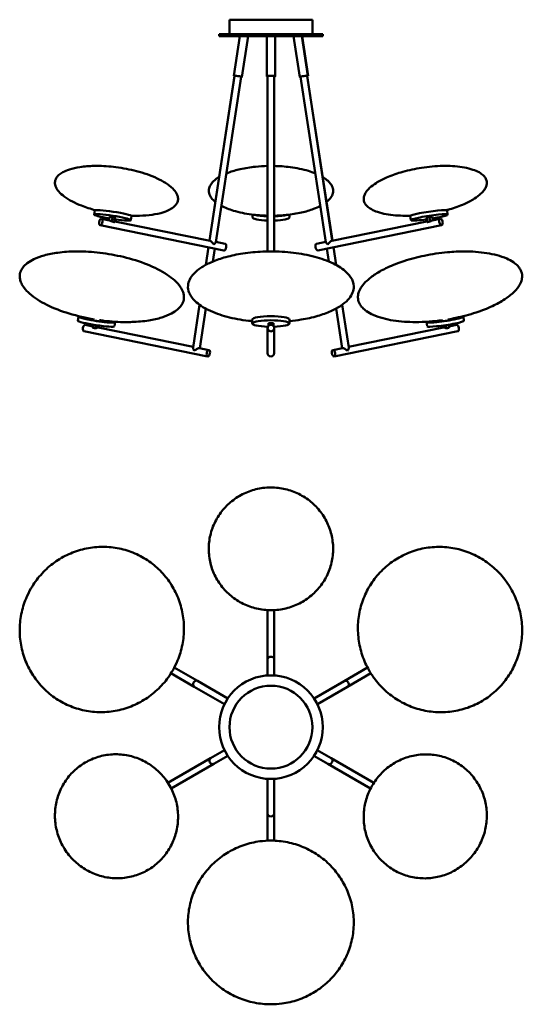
# Model space of a CAD drawing. Header units: millimetres. Extents: x 403 to 3810, y 262 to 2729.
# Tile 1 of 2: x 403 to 1615, y 354 to 2729. Entities that reach past the tile are written whole.
import ezdxf

# ---------------------------------------------------------------- set-up
doc = ezdxf.new("R2010")
doc.units = ezdxf.units.MM
doc.header["$LTSCALE"] = 10
doc.layers.add('Visibile (ISO)', color=7, linetype='Continuous', lineweight=50)

msp = doc.modelspace()

# ---------------------------------------------------------------- linework, layer by layer
at = {"layer": 'Visibile (ISO)'}
for p, q in [((1109, 2728.9), (909, 2728.9)), ((909, 2693.9), (909, 2728.9)), ((1109, 2693.9), (1109, 2728.9)), ((1134, 2693.9), (884, 2693.9)), ((884, 2693.9), (884, 2688.9)), ((884, 2688.9), (1134, 2688.9)), ((933.8, 2688.9), (919.3, 2593.7)), ((933.9, 2688.9), (919.4, 2593.7)), ((954.2, 2688.9), (939.1, 2590.7)), ((998.9, 2688.9), (998.9, 2592.2)), ((1018.9, 2688.9), (1018.9, 2592.2)), ((1019.1, 2688.9), (1019.1, 2592.2)), ((1063.7, 2688.9), (1078.7, 2590.7)), ((1083.9, 2688.9), (1098.4, 2593.7)), ((1084.2, 2688.9), (1098.7, 2593.7)), ((1134, 2693.9), (1134, 2688.9)), ((921.2, 2592.9), (860.6, 2196)), ((921.4, 2593.4), (860.7, 2196)), ((937.2, 2591), (876.3, 2192.1)), ((1000.9, 2592.2), (1000.9, 2169.9)), ((1016.9, 2592.2), (1016.9, 2169.9)), ((1017.1, 2591.2), (1017.1, 2186.5)), ((1080.6, 2591), (1141.5, 2192.1)), ((1096.4, 2593.4), (1157.1, 2196)), ((1096.8, 2592.9), (1157.4, 2196)), ((584, 2268.8), (582.5, 2259)), ((586.4, 2269.7), (586.4, 2269.8)), ((670.4, 2256.8), (670.4, 2257)), ((964.3, 2258.8), (964.3, 2252.2)), ((1053.8, 2258.8), (1053.8, 2252.2)), ((1347.4, 2256.8), (1347.4, 2257)), ((1431.4, 2269.7), (1431.4, 2269.8)), ((1433.8, 2268.8), (1435.3, 2259)), ((895.6, 2172.5), (597.1, 2233.3)), ((619.9, 2245), (600.2, 2249)), ((619.8, 2253.3), (618.6, 2245.3)), ((626.6, 2252.8), (625, 2241.8)), ((625, 2241.8), (631.1, 2240.5)), ((632.8, 2251.6), (626.6, 2252.8)), ((631.1, 2240.5), (632.8, 2251.6)), ((633.6, 2251.1), (632.2, 2242)), ((862.1, 2195.7), (632.3, 2242.5)), ((672.5, 2255.3), (671, 2245.4)), ((1122.2, 2172.5), (1420.7, 2233.3)), ((1155.7, 2195.7), (1385.5, 2242.5)), ((1345.3, 2255.3), (1346.8, 2245.4)), ((1384.2, 2251.1), (1385.6, 2242)), ((1391.2, 2252.8), (1385, 2251.6)), ((1385, 2251.6), (1386.7, 2240.5)), ((1386.7, 2240.5), (1392.8, 2241.8)), ((1392.8, 2241.8), (1391.2, 2252.8)), ((1397.9, 2245), (1417.6, 2249)), ((1398, 2253.3), (1399.2, 2245.3)), ((898.8, 2188.2), (876.4, 2192.8)), ((1017.1, 2180.4), (1017.1, 2186.5)), ((1119.1, 2188.2), (1141.4, 2192.8)), ((858.2, 2180.2), (851.7, 2137.5)), ((873.9, 2177), (869.1, 2145.7)), ((1144.1, 2177), (1148.9, 2145.6)), ((1159.8, 2180.2), (1166.4, 2137.3)), ((837, 2041.2), (821.3, 1938.5)), ((851.7, 2032.1), (837.2, 1936.7)), ((1166.2, 2032.2), (1180.8, 1936.7)), ((1181, 2041.4), (1196.7, 1938.5)), ((544.8, 2012.7), (543.3, 2002.9)), ((547, 2012.4), (547.2, 2013.4)), ((631.1, 1999.6), (631.2, 2000.5)), ((633.3, 1999.2), (631.8, 1989.4)), ((964.1, 2006), (964.1, 1996.1)), ((1002.9, 1990.3), (1002.9, 1996.8)), ((1014.9, 1996.8), (1014.9, 1990.3)), ((1053.6, 2006), (1053.6, 1996.1)), ((1384.7, 1999.2), (1386.2, 1989.4)), ((1386.9, 1999.6), (1386.8, 2000.5)), ((1471, 2012.4), (1470.8, 2013.4)), ((1473.2, 2012.7), (1474.7, 2002.9)), ((856.4, 1916.5), (557.9, 1977.3)), ((579.4, 1989.2), (561.1, 1992.9)), ((580, 1993.4), (579.2, 1988.1)), ((580.9, 1993.3), (579.8, 1985.7)), ((579.8, 1985.7), (585.9, 1984.5)), ((585.9, 1984.5), (587.1, 1992.3)), ((821.5, 1939.9), (592.6, 1986.5)), ((593.9, 1991.3), (593.1, 1986.4)), ((1000.9, 1988.5), (1000.9, 1985.1)), ((1000.9, 1924.3), (1000.9, 1985.1)), ((1016.9, 1988.5), (1016.9, 1985.1)), ((1016.9, 1924.3), (1016.9, 1985.1)), ((1161.6, 1916.5), (1460.1, 1977.3)), ((1196.5, 1939.9), (1425.4, 1986.5)), ((1424.1, 1991.3), (1424.9, 1986.4)), ((1430.9, 1992.3), (1432.1, 1984.5)), ((1432.1, 1984.5), (1438.2, 1985.7)), ((1438.2, 1985.7), (1437.1, 1993.3)), ((1438, 1993.4), (1438.8, 1988.1)), ((1438.6, 1989.2), (1456.9, 1992.9)), ((859.6, 1932.2), (836.5, 1936.9)), ((1158.4, 1932.2), (1181.5, 1936.9)), ((1001.1, 1186.1), (1001.1, 1304.8)), ((1017.1, 1186.1), (1017.1, 1304.8)), ((832.1, 1134.1), (775.9, 1166.5)), ((1001.1, 1147.4), (1001.1, 1186.1)), ((1017.1, 1147.4), (1017.1, 1186.1)), ((1185.9, 1133.9), (1242.1, 1166.3)), ((824.1, 1120.2), (767.9, 1152.6)), ((1193.9, 1120), (1250.1, 1152.5)), ((897, 1078.1), (824.1, 1120.2)), ((905, 1092), (832.1, 1134.1)), ((1113, 1091.8), (1185.9, 1133.9)), ((1121, 1078), (1193.9, 1120)), ((896.9, 967.3), (863.3, 947.9)), ((904.9, 953.4), (871.3, 934)), ((1112.9, 953.2), (1146.5, 933.8)), ((1120.9, 967.1), (1154.5, 947.7)), ((863.3, 947.9), (760.5, 888.5)), ((871.3, 934), (768.5, 874.7)), ((1146.5, 933.8), (1249.3, 874.5)), ((1154.5, 947.7), (1257.3, 888.4)), ((1000.9, 897.9), (1000.9, 813.8)), ((1016.9, 897.9), (1016.9, 813.8)), ((1000.9, 813.8), (1000.9, 748.9)), ((1016.9, 813.8), (1016.9, 748.9))]:
    msp.add_line(p, q, dxfattribs=at)
for radius in [125, 100]:
    msp.add_circle((1009, 1022.6), radius, dxfattribs=at)
for centre, major_axis, ratio, start_param, end_param in [((929.3, 2592.2), (9.89, -1.51), 0.086824, 5.639684, 10.068279), ((929.2, 2592.2), (-9.89, 1.51), 0.086824, 0, 0.655467), ((929.3, 2592.2), (-7.91, 1.21), 0.086824, 3.141593, 6.283185), ((929.2, 2592.2), (-9.89, 1.51), 0.086824, 2.510251, 2.631918), ((1008.9, 2592.2), (10, 0), 0.173648, 5.639684, 10.068279), ((1008.9, 2592.2), (-8, 0), 0.173648, 3.141593, 6.283185), ((1009.1, 2592.2), (10, 0), 0.173648, 5.607055, 6.283185), ((1088.5, 2592.2), (9.89, 1.51), 0.086824, 5.639684, 10.068279), ((1088.8, 2592.2), (-9.89, -1.51), 0.086824, 0.489671, 0.597033), ((1088.5, 2592.2), (-7.91, -1.21), 0.086824, 3.141593, 6.283185), ((1088.8, 2592.2), (9.89, 1.51), 0.086824, 5.595934, 6.283185), ((626.7, 2252.2), (44.2, -6.8), 0.086824, 4.869459, 10.838505), ((628.2, 2262), (-44.2, 6.8), 0.086824, 3.141593, 6.283185), ((1009.1, 2262), (44.7, 0), 0.173648, 3.667928, 4.528108), ((1009.1, 2262), (43.5, 0), 0.173648, 3.722372, 4.522749), ((1009.1, 2262), (42.5, 0), 0.173648, 3.769777, 4.51823), ((1009.1, 2262), (44.8, 0), 0.173648, 4.892126, 5.757024), ((1009.1, 2262), (43.5, 0), 0.173648, 4.89735, 5.7027), ((1009.1, 2262), (42.5, 0), 0.173648, 4.901754, 5.655388), ((1389.6, 2262), (-44.2, -6.8), 0.086824, 5.229384, 6.283185), ((1389.6, 2262), (44.2, 6.8), 0.086824, 0, 2.087792), ((1391.1, 2252.2), (44.2, 6.8), 0.086824, 5.229384, 8.370977), ((598.7, 2241.2), (1.6, 7.84), 0.492404, 0.099922, 3.241515), ((598.7, 2241.2), (-1.6, -7.84), 0.492404, 0.099922, 3.241515), ((626.7, 2252.2), (-6.92, 1.06), 0.086824, 4.736493, 6.283185), ((626.7, 2252.2), (6.92, -1.06), 0.086824, 0, 0.512701), ((1009.1, 2252.2), (-44.8, 0), 0.173648, 0, 1.386515), ((1009.1, 2252.2), (44.7, 0), 0.173648, 4.892126, 6.283185), ((1391.1, 2252.2), (-44.2, -6.8), 0.086824, 5.229384, 7.696912), ((1391.1, 2252.2), (-6.92, -1.06), 0.086824, 5.770484, 6.283185), ((1391.1, 2252.2), (6.92, 1.06), 0.086824, 0, 1.546692), ((1391.1, 2252.2), (44.2, 6.8), 0.086824, 4.869459, 5.229384), ((1419.2, 2241.2), (-1.6, 7.84), 0.492404, 6.183263, 9.324856), ((1419.2, 2241.2), (1.6, -7.84), 0.492404, 6.183263, 9.324856), ((867.3, 2186.5), (6.33, -9.07), 0.303287, 1.36226, 2.833134), ((867.3, 2186.5), (-8.86, -6.18), 0.222317, 1.879255, 2.933056), ((897.2, 2180.4), (-1.6, -7.84), 0.492404, 0.099922, 3.141593), ((1009.1, 2186.5), (8, 0), 0.81116, 0, 0.224075), ((1120.6, 2180.4), (-1.6, 7.84), 0.492404, 0, 3.041671), ((1150.5, 2186.5), (8.86, -6.18), 0.222317, 3.350129, 4.40393), ((1150.5, 2186.5), (-6.33, -9.07), 0.303287, 3.450051, 4.920926), ((897.2, 2180.4), (-1.6, -7.84), 0.492404, 0, 0.099922), ((1009.1, 2180.4), (8, 0), 0.984808, 6.05911, 6.507261), ((1120.6, 2180.4), (1.6, -7.84), 0.492404, 6.183263, 6.283185), ((589.1, 2006), (-44.2, 6.8), 0.086824, 6.017654, 9.690599), ((587.5, 1996.1), (44.2, -6.8), 0.086824, 3.141593, 6.283185), ((589.1, 2006), (-43, 6.6), 0.086824, 6.06835, 9.639613), ((589.1, 2006), (-42, 6.4), 0.086824, 0, 3.141593), ((588.4, 2002.1), (43, -6.6), 0.086824, 2.560329, 2.585888), ((589.5, 2008.9), (-42.9, 6.6), 0.086825, 1.419496, 1.4196), ((589.5, 2008.9), (-42.9, 6.6), 0.086827, 1.722064, 1.722097), ((588.4, 2002.1), (43, -6.6), 0.086824, 0.555705, 0.581263), ((1008.9, 1996.1), (44.7, 0), 0.173648, 4.874678, 10.833285), ((1008.9, 2006), (-44.8, 0), 0.173648, 3.141593, 6.283185), ((1008.9, 1996.1), (-7, 0), 0.173648, 3.682692, 5.742086), ((1429, 2006), (-44.2, -6.8), 0.086824, 6.017952, 8.370977), ((1429, 2006), (-43, -6.6), 0.086824, 6.06835, 8.370977), ((1430.5, 1996.1), (-44.2, -6.8), 0.086824, 0, 2.087792), ((1429, 2006), (-42, -6.4), 0.086824, 0, 2.087792), ((1429.6, 2002.1), (43, 6.6), 0.086824, 2.560329, 2.585888), ((1429, 2006), (42, 6.4), 0.086824, 5.229384, 6.283185), ((1429, 2006), (43, 6.6), 0.086824, 5.229384, 6.498021), ((1429, 2006), (44.2, 6.8), 0.086824, 5.229384, 6.549239), ((1430.5, 1996.1), (44.2, 6.8), 0.086824, 5.229384, 6.283185), ((1429.6, 2002.1), (43, 6.6), 0.086824, 0.555705, 0.581263), ((559.5, 1985.1), (-1.6, -7.84), 0.492404, 3.241515, 6.283185), ((559.5, 1985.1), (1.6, 7.84), 0.492404, 0, 0.099922), ((1008.9, 1985.1), (-8, 0), 0.984808, 4.712389, 7.853982), ((1008.9, 1985.1), (8, 0), 0.984808, 4.712389, 7.853982), ((1458.5, 1985.1), (-1.6, 7.84), 0.492404, 6.183263, 6.283185), ((1458.5, 1985.1), (-1.6, 7.84), 0.492404, 3.141593, 6.183263), ((828.1, 1930.4), (6.33, -9.07), 0.303287, 3.450051, 4.503852), ((828.1, 1930.4), (-8.86, -6.18), 0.222317, 3.450051, 5.020848), ((828.1, 1930.4), (-8.86, -6.18), 0.222317, 3.350129, 3.450051), ((858, 1924.3), (-1.6, -7.84), 0.492404, 3.241515, 6.383107), ((858, 1924.3), (1.6, 7.84), 0.492404, 3.241515, 6.383107), ((1008.9, 1924.3), (-8, 0), 0.984808, 0, 1.570796), ((1008.9, 1924.3), (8, 0), 0.984808, 4.712389, 6.283185), ((1160, 1924.3), (1.6, -7.84), 0.492404, 3.041671, 6.183263), ((1160, 1924.3), (-1.6, 7.84), 0.492404, 3.041671, 6.183263), ((1189.9, 1930.4), (8.86, -6.18), 0.222317, 2.833134, 2.933056), ((1189.9, 1930.4), (8.86, -6.18), 0.222317, 1.262338, 2.833134), ((1189.9, 1930.4), (-6.33, -9.07), 0.303287, 1.779333, 2.833134), ((1009.1, 1186.1), (-8, 0), 0.81116, 4.712389, 6.283185), ((1009.1, 1186.1), (-8, 0), 0.81116, 3.141593, 4.712389), ((828.1, 1127.1), (-4, -6.93), 0.81116, 4.712389, 6.283185), ((828.1, 1127.1), (-4, -6.93), 0.81116, 3.141593, 4.712389), ((1189.9, 1127), (-4, 6.93), 0.81116, 4.712389, 6.283185), ((1189.9, 1127), (-4, 6.93), 0.81116, 3.141593, 4.712389), ((867.3, 941), (4, -6.93), 0.81116, 3.141593, 4.712389), ((867.3, 941), (4, -6.93), 0.81116, 4.712389, 6.283185), ((1150.5, 940.8), (4, 6.93), 0.81116, 3.141593, 4.712389), ((1150.5, 940.8), (4, 6.93), 0.81116, 4.712389, 6.283185), ((1008.9, 813.8), (8, 0), 0.81116, 3.141593, 4.712389), ((1008.9, 813.8), (8, 0), 0.81116, 4.712389, 6.283185)]:
    msp.add_ellipse(centre, major_axis=major_axis, ratio=ratio, start_param=start_param, end_param=end_param, dxfattribs=at)
for points, knots in [([(585.3, 2269.5), (573.9, 2272.6), (562.7, 2276.2), (537, 2286.4), (522.5, 2293.5), (505.4, 2306.4), (500.9, 2310.3), (494.6, 2317.7), (492.3, 2321), (489.6, 2326.7), (488.9, 2328.9), (487.8, 2334.4), (487.8, 2337.8), (489.3, 2343.5), (490.4, 2345.9), (493.4, 2350.4), (495.4, 2352.6), (500.4, 2357), (503.6, 2359.1), (511.9, 2363.7), (517.2, 2365.9), (531, 2370.3), (539.6, 2372.2), (559.5, 2375.2), (571, 2376), (584.4, 2376.3), (586.4, 2376.3), (588.3, 2376.3)], [1.682542, 1.682542, 1.682542, 1.682542, 5.218995, 5.218995, 10.031818, 10.031818, 11.850328, 11.850328, 13.123423, 13.123423, 13.893692, 13.893692, 15.001749, 15.001749, 15.88414, 15.88414, 16.81883, 16.81883, 18.034156, 18.034156, 19.81289, 19.81289, 22.480935, 22.480935, 25.942447, 25.942447, 26.52876, 26.52876, 26.52876, 26.52876]), ([(588.3, 2376.3), (604, 2376.3), (619.7, 2375.2), (651.9, 2371.1), (668.6, 2367.9), (702, 2359.2), (718.8, 2353.5), (748.3, 2339.7), (761.8, 2331.9), (775.7, 2318.1), (778.9, 2314.2), (782.6, 2307.5), (783.7, 2305), (784.7, 2300.8), (785, 2299), (785.1, 2294.5), (784.6, 2291.7), (782.6, 2286.6), (781.3, 2284.4), (777.7, 2279.9), (775.5, 2277.8), (769.6, 2273.4), (765.9, 2271.2), (756.1, 2266.6), (749.7, 2264.4), (734.1, 2260.3), (724.7, 2258.7), (705.1, 2256.6), (694.9, 2256.1), (684.6, 2256.1)], [0, 0, 0, 0, 4.700187, 4.700187, 9.764035, 9.764035, 15.066019, 15.066019, 19.648647, 19.648647, 21.228487, 21.228487, 22.115037, 22.115037, 22.694875, 22.694875, 23.64846, 23.64846, 24.516805, 24.516805, 25.517392, 25.517392, 26.866917, 26.866917, 28.920958, 28.920958, 31.809975, 31.809975, 34.887889, 34.887889, 34.887889, 34.887889]), ([(901.6, 2358.1), (903.1, 2358.8), (904.6, 2359.4), (915.4, 2363.4), (925.1, 2366.2), (947.1, 2371.2), (959.5, 2373.2), (981.6, 2375.4), (991.2, 2376), (1000.9, 2376.2)], [25.994627, 25.994627, 25.994627, 25.994627, 26.504675, 26.504675, 29.626452, 29.626452, 33.408647, 33.408647, 36.302673, 36.302673, 36.302673, 36.302673]), ([(1017.1, 2376.2), (1030, 2375.9), (1043, 2375), (1070.7, 2371.4), (1085.6, 2368.4), (1105.3, 2362.4), (1110.8, 2360.5), (1116.2, 2358.3)], [0.799584, 0.799584, 0.799584, 0.799584, 4.687761, 4.687761, 9.253849, 9.253849, 11.07798, 11.07798, 11.07798, 11.07798]), ([(1333.2, 2256.1), (1317.5, 2256.1), (1301.8, 2257.2), (1279.7, 2261.3), (1272.8, 2263), (1261.1, 2266.9), (1256.1, 2269), (1247.8, 2273.6), (1244.4, 2276), (1239.5, 2280.6), (1237.8, 2282.6), (1235.4, 2286.3), (1234.6, 2287.9), (1233.1, 2292.2), (1232.7, 2295.1), (1233, 2300.5), (1233.5, 2303.1), (1235.5, 2308.4), (1237, 2311.1), (1241.2, 2317), (1244, 2320.1), (1251.8, 2327.5), (1257.1, 2331.4), (1270.5, 2339.9), (1279, 2344.3), (1298.8, 2353), (1310.4, 2357.2), (1336.6, 2364.9), (1351.4, 2368.3), (1383.1, 2373.7), (1400.2, 2375.5), (1421.3, 2376.2), (1425.4, 2376.3), (1429.5, 2376.3)], [0, 0, 0, 0, 4.707475, 4.707475, 6.851504, 6.851504, 8.52608, 8.52608, 9.848628, 9.848628, 10.708177, 10.708177, 11.295772, 11.295772, 12.260006, 12.260006, 13.128035, 13.128035, 14.119676, 14.119676, 15.45135, 15.45135, 17.469135, 17.469135, 20.329989, 20.329989, 24.033971, 24.033971, 28.559459, 28.559459, 33.689234, 33.689234, 34.910167, 34.910167, 34.910167, 34.910167]), ([(1429.5, 2376.3), (1445.1, 2376.3), (1460.8, 2375.2), (1482.9, 2371.1), (1489.8, 2369.4), (1501.5, 2365.5), (1506.5, 2363.4), (1514.8, 2358.8), (1518.3, 2356.4), (1523.1, 2351.8), (1524.9, 2349.8), (1527.2, 2346.1), (1528, 2344.5), (1529.5, 2340.2), (1530, 2337.3), (1529.7, 2331.9), (1529.1, 2329.3), (1527.1, 2324.1), (1525.6, 2321.4), (1521.5, 2315.4), (1518.6, 2312.3), (1510.8, 2305), (1505.5, 2301), (1492.1, 2292.5), (1483.7, 2288.2), (1463.8, 2279.4), (1452.2, 2275.3), (1437.8, 2271), (1435.1, 2270.2), (1432.5, 2269.5)], [0, 0, 0, 0, 4.707475, 4.707475, 6.851504, 6.851504, 8.526081, 8.526081, 9.848628, 9.848628, 10.708177, 10.708177, 11.295772, 11.295772, 12.260006, 12.260006, 13.128035, 13.128035, 14.119676, 14.119676, 15.451351, 15.451351, 17.469135, 17.469135, 20.329989, 20.329989, 24.033971, 24.033971, 24.862306, 24.862306, 24.862306, 24.862306]), ([(874.9, 2289.4), (873.6, 2290.4), (872.4, 2291.4), (868.6, 2295), (866.2, 2297.7), (862.8, 2302.7), (861.6, 2305), (859.2, 2311.3), (858.7, 2315.5), (859.8, 2323.1), (861.1, 2326.6), (864.9, 2333.3), (867.6, 2336.5), (874.6, 2343.2), (879.2, 2346.5), (884, 2349.4)], [14.492437, 14.492437, 14.492437, 14.492437, 15.050684, 15.050684, 16.344711, 16.344711, 17.340611, 17.340611, 19.013346, 19.013346, 20.449494, 20.449494, 21.978784, 21.978784, 23.873274, 23.873274, 23.873274, 23.873274]), ([(1134, 2349.5), (1134.5, 2349.1), (1135.1, 2348.8), (1139.7, 2345.9), (1143.5, 2343), (1149.5, 2337.4), (1151.9, 2334.8), (1155.3, 2329.7), (1156.5, 2327.4), (1158.9, 2321.1), (1159.4, 2316.9), (1158.3, 2309.3), (1157, 2305.8), (1153.2, 2299.2), (1150.5, 2295.9), (1146, 2291.7), (1144.6, 2290.5), (1143.2, 2289.3)], [13.218561, 13.218561, 13.218561, 13.218561, 13.432549, 13.432549, 15.050684, 15.050684, 16.344711, 16.344711, 17.340611, 17.340611, 19.013346, 19.013346, 20.449494, 20.449494, 21.978784, 21.978784, 22.628099, 22.628099, 22.628099, 22.628099]), ([(1000.9, 2256.2), (987.9, 2256.5), (975, 2257.4), (947.4, 2261.1), (932.5, 2264), (908.4, 2271.4), (898.5, 2275.1), (889.7, 2279.8)], [0.819568, 0.819568, 0.819568, 0.819568, 4.687761, 4.687761, 9.253849, 9.253849, 12.523328, 12.523328, 12.523328, 12.523328]), ([(1128.2, 2279.7), (1123, 2277), (1117.6, 2274.6), (1102.7, 2269), (1093, 2266.2), (1071, 2261.2), (1058.6, 2259.2), (1036.5, 2257), (1026.8, 2256.4), (1017.1, 2256.2)], [24.617323, 24.617323, 24.617323, 24.617323, 26.504675, 26.504675, 29.626452, 29.626452, 33.408647, 33.408647, 36.322664, 36.322664, 36.322664, 36.322664]), ([(625, 2241.8), (624.4, 2242.2), (623.9, 2242.6), (622.7, 2243.5), (622, 2244.1), (620.8, 2244.7), (620.3, 2244.9), (619.9, 2245)], [0.405955, 0.405955, 0.405955, 0.405955, 0.5980882, 0.5980882, 0.8798978, 0.8798978, 1.0822552, 1.0822552, 1.0822552, 1.0822552]), ([(632.2, 2242), (632.2, 2241.8), (632.1, 2241.5), (631.7, 2241), (631.4, 2240.8), (631.1, 2240.5)], [3.8462818, 3.8462818, 3.8462818, 3.8462818, 4.0487418, 4.0487418, 4.2408749, 4.2408749, 4.2408749, 4.2408749]), ([(1386.7, 2240.5), (1386.4, 2240.8), (1386.1, 2241), (1385.7, 2241.5), (1385.6, 2241.8), (1385.6, 2242)], [2.72937, 2.72937, 2.72937, 2.72937, 2.9215031, 2.9215031, 3.1239631, 3.1239631, 3.1239631, 3.1239631]), ([(1397.9, 2245), (1397.5, 2244.9), (1397, 2244.7), (1395.8, 2244.1), (1395.1, 2243.5), (1393.9, 2242.6), (1393.4, 2242.2), (1392.8, 2241.8)], [1.2411598, 1.2411598, 1.2411598, 1.2411598, 1.4435171, 1.4435171, 1.7253268, 1.7253268, 1.9174599, 1.9174599, 1.9174599, 1.9174599]), ([(582.5, 2006.2), (562.2, 2009.5), (542, 2014.2), (503.8, 2025.8), (485.5, 2032.7), (453.2, 2048.8), (438.6, 2057.7), (421.8, 2072.8), (417.5, 2077.2), (411.2, 2085.6), (408.8, 2089.4), (405.6, 2096.3), (404.5, 2099.5), (403.3, 2105.1), (403, 2107.5), (403, 2114), (403.8, 2118.2), (406.7, 2125.6), (408.7, 2129), (413.9, 2135.6), (417.3, 2138.7), (425.8, 2145.3), (431.3, 2148.5), (444.9, 2155.1), (453.3, 2158), (472.7, 2163.4), (483.8, 2165.5), (509.1, 2168.9), (523.4, 2169.8), (539.1, 2170), (540.7, 2170), (542.2, 2170)], [0, 0, 0, 0, 6.167483, 6.167483, 12.011593, 12.011593, 17.104003, 17.104003, 18.995409, 18.995409, 20.400862, 20.400862, 21.461237, 21.461237, 22.256404, 22.256404, 23.612342, 23.612342, 24.863688, 24.863688, 26.312945, 26.312945, 28.264932, 28.264932, 30.98439, 30.98439, 34.403413, 34.403413, 38.691882, 38.691882, 39.149914, 39.149914, 39.149914, 39.149914]), ([(542.2, 2170), (560.2, 2170), (578.4, 2168.8), (615.5, 2164.5), (634.5, 2161.1), (672.8, 2151.9), (692.3, 2146), (727.7, 2131.8), (744.1, 2123.8), (771.1, 2105.7), (782.8, 2095.9), (793.3, 2080.2), (795.6, 2076), (798, 2068.9), (798.7, 2066), (799.4, 2058.7), (799, 2054.1), (796.6, 2046.2), (794.8, 2042.7), (790.1, 2036.1), (787.1, 2032.9), (779.4, 2026.3), (774.5, 2023.2), (762, 2016.5), (754.1, 2013.4), (735.8, 2007.6), (725.3, 2005.3), (701.3, 2001.5), (687.6, 2000.3), (669.3, 1999.7), (664.7, 1999.6), (660, 1999.6)], [0, 0, 0, 0, 5.433712, 5.433712, 11.20023, 11.20023, 17.272396, 17.272396, 22.721471, 22.721471, 27.205084, 27.205084, 28.702495, 28.702495, 29.641667, 29.641667, 31.10582, 31.10582, 32.360107, 32.360107, 33.741197, 33.741197, 35.554896, 35.554896, 38.145761, 38.145761, 41.402517, 41.402517, 45.512853, 45.512853, 46.919425, 46.919425, 46.919425, 46.919425]), ([(964.1, 2001.7), (960.9, 2002.1), (957.8, 2002.4), (937.2, 2004.9), (919.8, 2008), (887.4, 2016.6), (872, 2022), (846.1, 2034.7), (835, 2041.7), (822.8, 2053.4), (819.7, 2056.8), (815.1, 2063.4), (813.3, 2066.6), (809.6, 2075.6), (808.5, 2081.8), (809.4, 2092.8), (810.9, 2097.8), (815.7, 2107.4), (819, 2112), (827.8, 2121.4), (833.6, 2126.2), (847.3, 2135.4), (855.5, 2139.7), (874.1, 2148), (884.8, 2151.8), (908.7, 2158.8), (922.1, 2161.8), (951.3, 2166.7), (967.3, 2168.4), (991.8, 2169.7), (1000.3, 2170), (1008.9, 2170)], [4.481517, 4.481517, 4.481517, 4.481517, 5.440027, 5.440027, 10.739296, 10.739296, 15.724976, 15.724976, 19.901782, 19.901782, 21.496391, 21.496391, 22.803203, 22.803203, 25.116989, 25.116989, 27.047363, 27.047363, 29.045163, 29.045163, 31.525811, 31.525811, 34.463296, 34.463296, 37.952762, 37.952762, 42.116938, 42.116938, 46.93663, 46.93663, 49.487595, 49.487595, 49.487595, 49.487595]), ([(1008.9, 2170), (1027, 2170), (1045.2, 2168.9), (1080.5, 2164.7), (1097.9, 2161.5), (1130.3, 2152.9), (1145.7, 2147.6), (1171.6, 2134.9), (1182.7, 2127.9), (1194.9, 2116.2), (1198, 2112.7), (1202.6, 2106.1), (1204.4, 2103), (1208.1, 2094), (1209.2, 2087.8), (1208.3, 2076.7), (1206.8, 2071.7), (1202, 2062.2), (1198.7, 2057.6), (1189.9, 2048.1), (1184.1, 2043.4), (1170.4, 2034.2), (1162.2, 2029.8), (1143.6, 2021.5), (1133, 2017.7), (1109.1, 2010.7), (1095.6, 2007.8), (1072.7, 2003.9), (1063.2, 2002.7), (1053.6, 2001.7)], [0, 0, 0, 0, 5.440027, 5.440027, 10.739296, 10.739296, 15.724976, 15.724976, 19.901782, 19.901782, 21.496391, 21.496391, 22.803203, 22.803203, 25.116989, 25.116989, 27.047363, 27.047363, 29.045163, 29.045163, 31.525811, 31.525811, 34.463296, 34.463296, 37.952762, 37.952762, 42.116938, 42.116938, 45.002984, 45.002984, 45.002984, 45.002984]), ([(1358, 1999.6), (1339.9, 1999.6), (1321.8, 2000.7), (1287.5, 2006.1), (1270.9, 2010.2), (1250.2, 2019.4), (1244.8, 2022.3), (1236.1, 2028.4), (1232.6, 2031.3), (1227.2, 2037), (1225.2, 2039.7), (1222.3, 2044.7), (1221.2, 2047), (1219.2, 2053.3), (1218.6, 2057.5), (1219.1, 2065.5), (1220, 2069.3), (1223, 2077.1), (1225.2, 2081.1), (1231.3, 2089.9), (1235.5, 2094.6), (1246.4, 2104.8), (1253.5, 2110.2), (1270.2, 2121.1), (1280.2, 2126.5), (1303.1, 2137.2), (1316.4, 2142.3), (1345.9, 2152), (1362.4, 2156.3), (1397.5, 2163.6), (1416.3, 2166.4), (1448.7, 2169.3), (1462.3, 2170), (1475.8, 2170)], [0, 0, 0, 0, 5.439152, 5.439152, 10.523603, 10.523603, 12.43007, 12.43007, 13.849928, 13.849928, 14.931662, 14.931662, 15.737794, 15.737794, 17.102995, 17.102995, 18.353596, 18.353596, 19.794242, 19.794242, 21.728961, 21.728961, 24.432823, 24.432823, 27.832474, 27.832474, 32.099662, 32.099662, 37.187705, 37.187705, 42.864733, 42.864733, 46.942072, 46.942072, 46.942072, 46.942072]), ([(1475.8, 2170), (1493.9, 2170), (1512, 2168.8), (1546.4, 2163.4), (1562.9, 2159.4), (1583.6, 2150.2), (1589.1, 2147.2), (1597.8, 2141.2), (1601.3, 2138.3), (1606.6, 2132.6), (1608.7, 2129.9), (1611.6, 2124.9), (1612.6, 2122.6), (1614.7, 2116.3), (1615.2, 2112.1), (1614.7, 2104.1), (1613.8, 2100.3), (1610.9, 2092.5), (1608.6, 2088.4), (1602.6, 2079.6), (1598.4, 2075), (1587.5, 2064.7), (1580.4, 2059.4), (1563.6, 2048.4), (1553.7, 2043.1), (1530.7, 2032.3), (1517.5, 2027.2), (1487.9, 2017.5), (1471.5, 2013.2), (1448.5, 2008.4), (1442, 2007.2), (1435.5, 2006.2)], [0, 0, 0, 0, 5.439152, 5.439152, 10.523603, 10.523603, 12.43007, 12.43007, 13.849928, 13.849928, 14.931662, 14.931662, 15.737794, 15.737794, 17.102995, 17.102995, 18.353595, 18.353595, 19.794242, 19.794242, 21.728961, 21.728961, 24.432823, 24.432823, 27.832474, 27.832474, 32.099662, 32.099662, 37.187705, 37.187705, 39.153557, 39.153557, 39.153557, 39.153557]), ([(660, 1999.6), (641.9, 1999.6), (623.8, 2000.7), (602.3, 2003.3), (598.9, 2003.7), (595.4, 2004.2)], [0, 0, 0, 0, 5.433712, 5.433712, 6.481011, 6.481011, 6.481011, 6.481011]), ([(579.8, 1985.7), (579.6, 1986.1), (579.4, 1986.6), (579.2, 1987.3), (579.2, 1987.7), (579.2, 1988.1)], [0.405955, 0.405955, 0.405955, 0.405955, 0.5980882, 0.5980882, 0.8005481, 0.8005481, 0.8005481, 0.8005481]), ([(592.2, 1986.6), (591.8, 1986.6), (591.1, 1986.4), (589.5, 1985.9), (588.6, 1985.6), (587.2, 1985), (586.6, 1984.7), (585.9, 1984.5)], [3.4851225, 3.4851225, 3.4851225, 3.4851225, 3.7669321, 3.7669321, 4.0487418, 4.0487418, 4.2408749, 4.2408749, 4.2408749, 4.2408749]), ([(1432.1, 1984.5), (1431.4, 1984.7), (1430.8, 1985), (1429.4, 1985.6), (1428.5, 1985.9), (1426.9, 1986.4), (1426.2, 1986.6), (1425.8, 1986.6)], [2.72937, 2.72937, 2.72937, 2.72937, 2.9215031, 2.9215031, 3.2033128, 3.2033128, 3.4851225, 3.4851225, 3.4851225, 3.4851225]), ([(1438.8, 1988.1), (1438.8, 1987.7), (1438.8, 1987.3), (1438.6, 1986.6), (1438.4, 1986.1), (1438.2, 1985.7)], [1.5228668, 1.5228668, 1.5228668, 1.5228668, 1.7253268, 1.7253268, 1.9174599, 1.9174599, 1.9174599, 1.9174599]), ([(1009.1, 1304.6), (997.4, 1304.6), (985.7, 1306), (963.2, 1311.2), (952.2, 1315.2), (931.5, 1325.4), (921.7, 1331.8), (903.9, 1346.4), (895.9, 1354.8), (882, 1373.1), (876.1, 1383.1), (866.9, 1404), (863.5, 1415.1), (859.4, 1437.5), (858.7, 1449), (859.9, 1471.8), (861.8, 1483.2), (868.3, 1505.1), (872.9, 1515.7), (884.3, 1535.6), (891.2, 1544.9), (906.9, 1561.6), (915.8, 1569.1), (935, 1581.8), (945.4, 1587.1), (967, 1595.2), (978.4, 1598), (996.2, 1600.3), (1002.6, 1600.7), (1009.1, 1600.7)], [0, 0, 0, 0, 3.484975, 3.484975, 6.953847, 6.953847, 10.421916, 10.421916, 13.888272, 13.888272, 17.35252, 17.35252, 20.814713, 20.814713, 24.27534, 24.27534, 27.735223, 27.735223, 31.195306, 31.195306, 34.656511, 34.656511, 38.119535, 38.119535, 41.58469, 41.58469, 45.051837, 45.051837, 46.979132, 46.979132, 46.979132, 46.979132]), ([(1009.1, 1600.7), (1020.7, 1600.7), (1032.4, 1599.3), (1054.9, 1594), (1065.9, 1590.1), (1086.6, 1579.9), (1096.4, 1573.5), (1114.2, 1558.9), (1122.2, 1550.5), (1136.1, 1532.2), (1142, 1522.2), (1151.2, 1501.3), (1154.6, 1490.2), (1158.7, 1467.8), (1159.5, 1456.2), (1158.2, 1433.5), (1156.3, 1422.1), (1149.8, 1400.2), (1145.2, 1389.5), (1133.8, 1369.7), (1126.9, 1360.4), (1111.2, 1343.7), (1102.3, 1336.1), (1083.1, 1323.4), (1072.7, 1318.1), (1051.1, 1310.1), (1039.7, 1307.3), (1021.9, 1305), (1015.5, 1304.6), (1009.1, 1304.6)], [0, 0, 0, 0, 3.484975, 3.484975, 6.953847, 6.953847, 10.421916, 10.421916, 13.888272, 13.888272, 17.35252, 17.35252, 20.814713, 20.814713, 24.27534, 24.27534, 27.735223, 27.735223, 31.195306, 31.195306, 34.656511, 34.656511, 38.119535, 38.119535, 41.58469, 41.58469, 45.051837, 45.051837, 46.979132, 46.979132, 46.979132, 46.979132]), ([(430.1, 1356.9), (436.8, 1368.5), (444.7, 1379.5), (462.4, 1399.6), (472.2, 1408.8), (493.5, 1424.9), (504.9, 1431.9), (528.9, 1443.5), (541.5, 1448.1), (567.2, 1454.7), (580.4, 1456.7), (606.8, 1458), (620.2, 1457.3), (646.2, 1453.3), (659.1, 1449.9), (683.8, 1440.8), (695.8, 1434.9), (718.1, 1420.9), (728.6, 1412.8), (747.7, 1394.6), (756.4, 1384.5), (771.4, 1362.8), (777.9, 1351.1), (788.3, 1326.8), (792.3, 1314), (797.7, 1288.1), (799.1, 1274.7), (799.2, 1248.1), (798, 1234.7), (792.8, 1208.6), (788.9, 1195.7), (780.4, 1175.2), (776.5, 1167.2), (772.1, 1159.5)], [0, 0, 0, 0, 4.019361, 4.019361, 8.024884, 8.024884, 12.029556, 12.029556, 16.032481, 16.032481, 20.033136, 20.033136, 24.031362, 24.031362, 28.027389, 28.027389, 32.021799, 32.021799, 36.015432, 36.015432, 40.009214, 40.009214, 44.004063, 44.004063, 48.000747, 48.000747, 51.999743, 51.999743, 56.001156, 56.001156, 60.004708, 60.004708, 62.665193, 62.665193, 62.665193, 62.665193]), ([(1245.9, 1159.3), (1239.2, 1170.9), (1233.7, 1183.3), (1225.1, 1208.6), (1222.1, 1221.7), (1218.8, 1248.2), (1218.4, 1261.6), (1220.3, 1288.1), (1222.7, 1301.4), (1229.8, 1326.9), (1234.7, 1339.4), (1246.8, 1362.9), (1254, 1374.1), (1270.6, 1394.7), (1279.9, 1404.2), (1300.2, 1421), (1311.3, 1428.4), (1334.5, 1440.7), (1346.9, 1445.8), (1372.1, 1453.2), (1385.2, 1455.6), (1411.5, 1457.8), (1424.9, 1457.6), (1451.1, 1454.5), (1464.2, 1451.6), (1489.4, 1443.2), (1501.6, 1437.8), (1524.7, 1424.6), (1535.7, 1416.8), (1555.8, 1399.3), (1565, 1389.5), (1578.5, 1371.8), (1583.5, 1364.4), (1587.9, 1356.8)], [0, 0, 0, 0, 4.019361, 4.019361, 8.024884, 8.024884, 12.029556, 12.029556, 16.032481, 16.032481, 20.033136, 20.033136, 24.031362, 24.031362, 28.027389, 28.027389, 32.021799, 32.021799, 36.015432, 36.015432, 40.009214, 40.009214, 44.004063, 44.004063, 48.000747, 48.000747, 51.999743, 51.999743, 56.001156, 56.001156, 60.004708, 60.004708, 62.665194, 62.665194, 62.665194, 62.665194]), ([(772.1, 1159.5), (765.4, 1147.9), (757.5, 1136.9), (739.8, 1116.8), (729.9, 1107.7), (708.7, 1091.5), (697.2, 1084.5), (673.3, 1072.9), (660.7, 1068.3), (635, 1061.7), (621.8, 1059.7), (595.3, 1058.4), (582, 1059.1), (555.9, 1063.2), (543, 1066.5), (518.3, 1075.7), (506.4, 1081.6), (484.1, 1095.5), (473.5, 1103.7), (454.5, 1121.9), (445.8, 1132), (430.8, 1153.7), (424.3, 1165.3), (413.9, 1189.6), (409.9, 1202.4), (404.5, 1228.4), (403.1, 1241.7), (402.9, 1268.3), (404.2, 1281.7), (409.3, 1307.8), (413.2, 1320.7), (421.7, 1341.3), (425.7, 1349.3), (430.1, 1356.9)], [0, 0, 0, 0, 4.019361, 4.019361, 8.024884, 8.024884, 12.029556, 12.029556, 16.032481, 16.032481, 20.033136, 20.033136, 24.031362, 24.031362, 28.027389, 28.027389, 32.021799, 32.021799, 36.015432, 36.015432, 40.009214, 40.009214, 44.004063, 44.004063, 48.000747, 48.000747, 51.999743, 51.999743, 56.001156, 56.001156, 60.004708, 60.004708, 62.665194, 62.665194, 62.665194, 62.665194]), ([(1587.9, 1356.8), (1594.6, 1345.2), (1600.2, 1332.8), (1608.7, 1307.5), (1611.7, 1294.4), (1615.1, 1267.9), (1615.4, 1254.5), (1613.5, 1227.9), (1611.2, 1214.7), (1604, 1189.2), (1599.1, 1176.7), (1587.1, 1153.2), (1579.8, 1142), (1563.3, 1121.4), (1553.9, 1111.9), (1533.6, 1095.1), (1522.6, 1087.7), (1499.3, 1075.3), (1487, 1070.3), (1461.7, 1062.9), (1448.6, 1060.5), (1422.3, 1058.3), (1409, 1058.5), (1382.7, 1061.6), (1369.6, 1064.5), (1344.5, 1072.8), (1332.2, 1078.3), (1309.1, 1091.5), (1298.2, 1099.3), (1278.1, 1116.8), (1268.9, 1126.6), (1255.3, 1144.2), (1250.4, 1151.6), (1245.9, 1159.3)], [0, 0, 0, 0, 4.019361, 4.019361, 8.024884, 8.024884, 12.029556, 12.029556, 16.032481, 16.032481, 20.033136, 20.033136, 24.031362, 24.031362, 28.027389, 28.027389, 32.021799, 32.021799, 36.015432, 36.015432, 40.009214, 40.009214, 44.004063, 44.004063, 48.000747, 48.000747, 51.999743, 51.999743, 56.001156, 56.001156, 60.004708, 60.004708, 62.665193, 62.665193, 62.665193, 62.665193]), ([(508.3, 733.7), (502.5, 743.7), (497.8, 754.5), (491.1, 776.7), (489, 788.2), (487.5, 811.3), (488.1, 822.9), (491.9, 845.6), (495.2, 856.8), (504.1, 877.9), (509.8, 888), (523.3, 906.5), (531.2, 915), (548.6, 929.7), (558.2, 936.1), (578.5, 946.5), (589.4, 950.5), (611.6, 955.8), (623.1, 957.2), (645.9, 957.2), (657.5, 955.9), (679.8, 950.7), (690.7, 946.7), (711.3, 936.5), (721.1, 930.1), (738.9, 915.4), (747, 906.9), (757.9, 892.6), (761.5, 887.3), (764.7, 881.7)], [0, 0, 0, 0, 3.484975, 3.484975, 6.953847, 6.953847, 10.421916, 10.421916, 13.888272, 13.888272, 17.35252, 17.35252, 20.814713, 20.814713, 24.27534, 24.27534, 27.735223, 27.735223, 31.195306, 31.195306, 34.656511, 34.656511, 38.119535, 38.119535, 41.58469, 41.58469, 45.051837, 45.051837, 46.979132, 46.979132, 46.979132, 46.979132]), ([(1253.1, 881.5), (1258.9, 891.6), (1265.9, 901), (1281.8, 917.9), (1290.7, 925.5), (1309.9, 938.3), (1320.3, 943.6), (1341.9, 951.7), (1353.2, 954.4), (1375.9, 957.3), (1387.5, 957.4), (1410.3, 954.9), (1421.5, 952.4), (1443, 944.7), (1453.4, 939.6), (1472.5, 927.1), (1481.4, 919.7), (1497.1, 903.2), (1504, 893.9), (1515.5, 874.1), (1520.1, 863.5), (1526.8, 841.5), (1528.8, 830.1), (1530.3, 807.1), (1529.6, 795.4), (1525.8, 772.7), (1522.5, 761.4), (1515.6, 744.8), (1512.7, 739.1), (1509.5, 733.5)], [0, 0, 0, 0, 3.484975, 3.484975, 6.953847, 6.953847, 10.421916, 10.421916, 13.888272, 13.888272, 17.35252, 17.35252, 20.814713, 20.814713, 24.27534, 24.27534, 27.735223, 27.735223, 31.195306, 31.195306, 34.656511, 34.656511, 38.119535, 38.119535, 41.58469, 41.58469, 45.051837, 45.051837, 46.979132, 46.979132, 46.979132, 46.979132]), ([(764.7, 881.7), (770.5, 871.6), (775.2, 860.8), (781.9, 838.7), (784, 827.2), (785.4, 804.1), (784.9, 792.5), (781, 769.8), (777.8, 758.6), (768.9, 737.5), (763.2, 727.4), (749.7, 708.9), (741.8, 700.4), (724.4, 685.6), (714.8, 679.2), (694.5, 668.9), (683.6, 664.9), (661.4, 659.6), (649.9, 658.2), (627.1, 658.2), (615.5, 659.5), (593.2, 664.7), (582.2, 668.7), (561.6, 678.9), (551.9, 685.3), (534.1, 700), (526, 708.4), (515.1, 722.7), (511.5, 728.1), (508.3, 733.7)], [0, 0, 0, 0, 3.484975, 3.484975, 6.953847, 6.953847, 10.421916, 10.421916, 13.888272, 13.888272, 17.35252, 17.35252, 20.814713, 20.814713, 24.27534, 24.27534, 27.735223, 27.735223, 31.195306, 31.195306, 34.656511, 34.656511, 38.119535, 38.119535, 41.58469, 41.58469, 45.051837, 45.051837, 46.979132, 46.979132, 46.979132, 46.979132]), ([(1509.5, 733.5), (1503.7, 723.4), (1496.7, 714), (1480.8, 697.1), (1471.9, 689.5), (1452.7, 676.7), (1442.3, 671.4), (1420.8, 663.4), (1409.5, 660.6), (1386.7, 657.7), (1375.1, 657.6), (1352.4, 660.1), (1341.1, 662.7), (1319.6, 670.3), (1309.2, 675.5), (1290.1, 687.9), (1281.2, 695.3), (1265.5, 711.9), (1258.6, 721.1), (1247.1, 740.9), (1242.5, 751.6), (1235.8, 773.5), (1233.8, 785), (1232.4, 808), (1233, 819.6), (1236.8, 842.4), (1240.1, 853.6), (1247, 870.2), (1249.9, 876), (1253.1, 881.5)], [0, 0, 0, 0, 3.484975, 3.484975, 6.953847, 6.953847, 10.421916, 10.421916, 13.888272, 13.888272, 17.35252, 17.35252, 20.814713, 20.814713, 24.27534, 24.27534, 27.735223, 27.735223, 31.195306, 31.195306, 34.656511, 34.656511, 38.119535, 38.119535, 41.58469, 41.58469, 45.051837, 45.051837, 46.979132, 46.979132, 46.979132, 46.979132]), ([(1008.9, 354.2), (995.5, 354.2), (982, 355.5), (955.8, 360.8), (942.9, 364.7), (918.3, 375), (906.5, 381.5), (884.5, 396.4), (874.2, 405), (855.7, 424), (847.3, 434.4), (833, 456.7), (826.9, 468.6), (817.3, 493.2), (813.8, 506), (809.4, 532), (808.5, 545.3), (809.4, 571.6), (811.2, 584.8), (817.5, 610.4), (821.9, 622.9), (833.1, 646.8), (840, 658.2), (855.9, 679.4), (864.9, 689.3), (884.7, 706.9), (895.6, 714.8), (918.5, 728.2), (930.7, 733.8), (956, 742.5), (969.1, 745.5), (991.1, 748.4), (1000, 749), (1008.9, 749)], [0, 0, 0, 0, 4.019361, 4.019361, 8.024884, 8.024884, 12.029556, 12.029556, 16.032481, 16.032481, 20.033136, 20.033136, 24.031362, 24.031362, 28.027389, 28.027389, 32.021799, 32.021799, 36.015432, 36.015432, 40.009214, 40.009214, 44.004063, 44.004063, 48.000747, 48.000747, 51.999743, 51.999743, 56.001156, 56.001156, 60.004708, 60.004708, 62.665193, 62.665193, 62.665193, 62.665193]), ([(1008.9, 749), (1022.3, 749), (1035.7, 747.7), (1061.9, 742.4), (1074.8, 738.4), (1099.4, 728.1), (1111.2, 721.7), (1133.2, 706.8), (1143.5, 698.2), (1162, 679.2), (1170.4, 668.7), (1184.7, 646.5), (1190.8, 634.6), (1200.4, 610), (1203.9, 597.2), (1208.3, 571.2), (1209.2, 557.9), (1208.3, 531.6), (1206.5, 518.4), (1200.2, 492.8), (1195.8, 480.2), (1184.6, 456.4), (1177.7, 444.9), (1161.8, 423.7), (1152.8, 413.9), (1133, 396.2), (1122.2, 388.4), (1099.2, 374.9), (1087, 369.4), (1061.7, 360.7), (1048.6, 357.6), (1026.6, 354.7), (1017.7, 354.2), (1008.9, 354.2)], [0, 0, 0, 0, 4.019361, 4.019361, 8.024884, 8.024884, 12.029556, 12.029556, 16.032481, 16.032481, 20.033136, 20.033136, 24.031362, 24.031362, 28.027389, 28.027389, 32.021799, 32.021799, 36.015432, 36.015432, 40.009214, 40.009214, 44.004063, 44.004063, 48.000747, 48.000747, 51.999743, 51.999743, 56.001156, 56.001156, 60.004708, 60.004708, 62.665194, 62.665194, 62.665194, 62.665194])]:
    msp.add_open_spline(points, degree=3, knots=knots, dxfattribs=at)
for points in [[(586.4, 2269.8), (586.5, 2270), (586.3, 2270.2), (586.3, 2270.2)], [(670.6, 2257.3), (670.6, 2257.3), (670.5, 2257.2), (670.4, 2257)], [(684.6, 2256.1), (680.2, 2256.1), (675.8, 2256.2), (671.4, 2256.4)], [(1346.4, 2256.4), (1342, 2256.2), (1337.6, 2256.1), (1333.2, 2256.1)], [(1347.4, 2257), (1347.3, 2257.2), (1347.2, 2257.3), (1347.2, 2257.3)], [(1431.5, 2270.2), (1431.5, 2270.2), (1431.4, 2270), (1431.4, 2269.8)], [(1422.6, 2004.2), (1401.2, 2001.2), (1379.6, 1999.6), (1358, 1999.6)], [(592.6, 1986.5), (592.5, 1986.5), (592.4, 1986.6), (592.2, 1986.6)], [(1425.8, 1986.6), (1425.6, 1986.6), (1425.5, 1986.5), (1425.4, 1986.5)]]:
    msp.add_open_spline(points, degree=3, dxfattribs=at)

doc.saveas('drawing.dxf')
